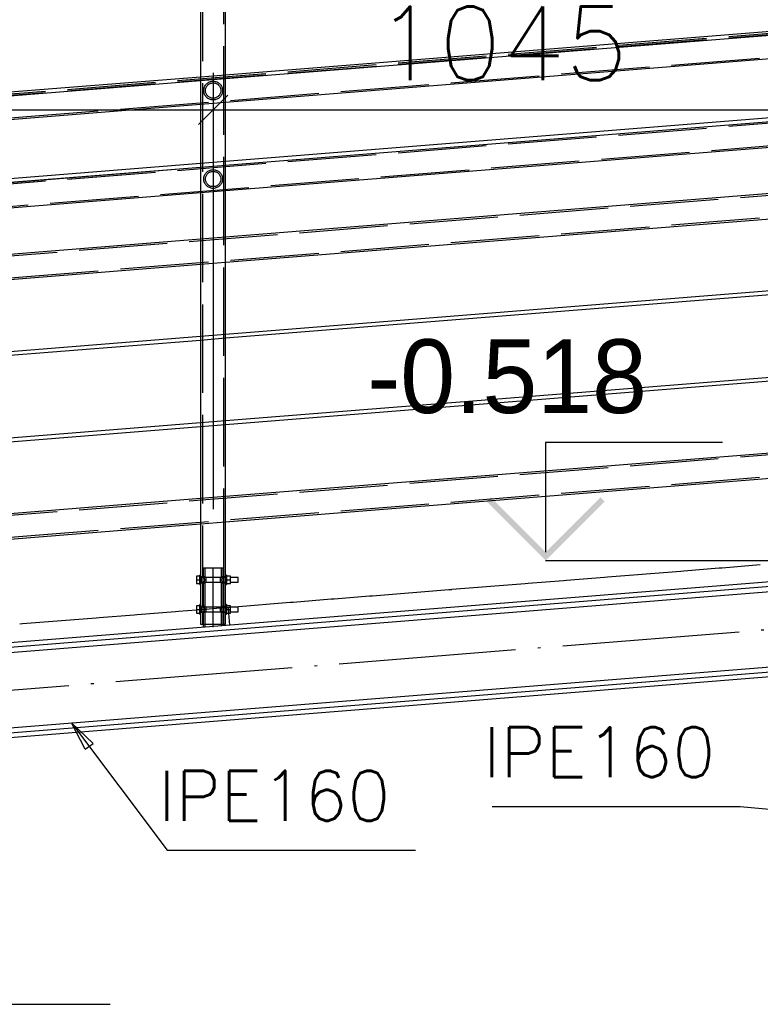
# Paper-space layout '450x700' of a CAD drawing. Header units: millimetres. Extents: x 0 to 420, y 0 to 695.
# Tile 56 of 86: x 178 to 203, y 404 to 438. Entities that reach past the tile are written whole.
import ezdxf

# ---------------------------------------------------------------- set-up
doc = ezdxf.new("R2010")
doc.units = ezdxf.units.MM
doc.linetypes.add('ACAD_ISO02W100', pattern=[15, 12, -3])
doc.linetypes.add('ACAD_ISO04W100', pattern=[30, 24, -3, 0, -3])
doc.layers.get('0').update_dxf_attribs({"linetype": 'CONTINUOUS'})
doc.layers.add('AS_DIM_ON', color=7, linetype='CONTINUOUS')
doc.layers.add('AS_INS_ON', color=7, linetype='CONTINUOUS')
doc.styles.add('ROMANS', font='romans')
doc.styles.add('Simplex.shx', font='simplex.shx', dxfattribs={"height": 2})

psp = doc.layouts.new('450x700')

# ---------------------------------------------------------------- hatches: boundary and pattern name
at = {"layer": 'AS_INS_ON'}
psp.add_hatch(color=7, dxfattribs=at).paths.add_polyline_path([(193.927, 421.474), (193.785, 421.333), (195.785, 419.333), (197.785, 421.333), (197.644, 421.474), (195.785, 419.616)])

# ---------------------------------------------------------------- linework, layer by layer
at = {"color": 84, "linetype": 'ACAD_ISO02W100', "ltscale": 0.25}
for p, q in [((184.144, 439.268), (184.144, 418.774)), ((184.876, 418.774), (184.876, 439.268)), ((204.986, 437.287), (101.334, 428.998)), ((204.986, 437.333), (163.244, 433.995)), ((80.434, 426.568), (205.018, 436.531)), ((184.934, 435.798), (184.086, 435.73)), ((184.086, 435.73), (184.086, 435.61)), ((184.086, 435.61), (184.934, 435.678)), ((184.934, 435.678), (184.934, 435.798)), ((184.086, 434.811), (184.934, 434.879)), ((204.986, 434.287), (101.334, 425.998)), ((164.034, 430.253), (205.018, 433.531)), ((184.934, 432.865), (184.086, 432.797)), ((184.934, 432.745), (184.934, 432.865)), ((184.086, 432.797), (184.086, 432.677)), ((184.086, 432.677), (184.934, 432.745)), ((184.934, 432.729), (184.086, 432.662)), ((205.381, 431.874), (163.244, 428.504)), ((184.086, 431.811), (184.934, 431.879)), ((80.434, 421.147), (205.41, 431.142)), ((184.934, 430.297), (184.086, 430.229)), ((184.086, 430.229), (184.086, 429.378)), ((184.934, 429.446), (184.934, 430.297)), ((184.086, 429.378), (184.934, 429.446)), ((184.934, 426.998), (184.086, 426.93)), ((184.086, 426.93), (184.086, 426.81)), ((184.086, 426.81), (184.934, 426.878)), ((184.934, 426.878), (184.934, 426.998)), ((184.934, 424.065), (184.086, 423.997)), ((184.086, 423.997), (184.086, 423.877)), ((184.086, 423.877), (184.934, 423.945)), ((184.934, 423.945), (184.934, 424.065)), ((205.381, 423.074), (163.244, 419.704)), ((80.434, 412.347), (205.41, 422.342)), ((184.934, 421.497), (184.086, 421.429)), ((184.934, 420.646), (184.934, 421.497)), ((184.086, 421.429), (184.086, 420.578)), ((184.086, 420.578), (184.934, 420.646)), ((184.272, 419.074), (184.173, 419.074)), ((184.173, 419.074), (184.173, 418.774)), ((184.231, 419.074), (184.231, 418.774)), ((184.51, 419.074), (184.272, 419.074)), ((184.748, 419.074), (184.51, 419.074)), ((184.847, 419.074), (184.748, 419.074)), ((184.789, 418.774), (184.789, 419.074)), ((184.847, 418.774), (184.847, 419.074)), ((184.086, 418.774), (184.096, 418.754)), ((184.144, 418.774), (184.086, 418.774)), ((184.096, 418.594), (184.086, 418.574)), ((184.086, 418.574), (184.144, 418.574)), ((184.096, 418.754), (184.1, 418.744)), ((184.924, 418.754), (184.096, 418.754)), ((184.1, 418.603), (184.096, 418.594)), ((184.096, 418.594), (184.924, 418.594)), ((184.144, 418.774), (184.158, 418.744)), ((184.144, 418.774), (184.154, 418.754)), ((184.158, 418.603), (184.144, 418.574)), ((184.144, 418.574), (184.144, 417.774)), ((184.154, 418.754), (184.158, 418.744)), ((184.158, 418.603), (184.154, 418.594)), ((184.158, 418.744), (184.164, 418.674)), ((184.164, 418.674), (184.158, 418.603)), ((184.173, 418.774), (184.193, 418.754)), ((184.173, 418.774), (184.202, 418.744)), ((184.231, 418.774), (184.173, 418.774)), ((184.202, 418.603), (184.173, 418.574)), ((184.193, 418.594), (184.173, 418.574)), ((184.173, 418.574), (184.173, 417.774)), ((184.173, 418.574), (184.231, 418.574)), ((184.193, 418.754), (184.202, 418.744)), ((184.202, 418.603), (184.193, 418.594)), ((184.202, 418.744), (184.214, 418.674)), ((184.214, 418.674), (184.202, 418.603)), ((184.231, 418.774), (184.26, 418.744)), ((184.231, 418.774), (184.251, 418.754)), ((184.26, 418.603), (184.231, 418.574)), ((184.251, 418.594), (184.231, 418.574)), ((184.231, 418.574), (184.231, 417.774)), ((184.251, 418.754), (184.26, 418.744)), ((184.26, 418.603), (184.251, 418.594)), ((184.26, 418.744), (184.261, 418.743)), ((184.261, 418.604), (184.26, 418.603)), ((184.261, 418.743), (184.261, 418.674)), ((184.261, 418.674), (184.261, 418.604)), ((184.759, 418.743), (184.76, 418.744)), ((184.759, 418.674), (184.759, 418.743)), ((184.759, 418.604), (184.759, 418.674)), ((184.76, 418.603), (184.759, 418.604)), ((184.76, 418.744), (184.789, 418.774)), ((184.76, 418.744), (184.769, 418.754)), ((184.789, 418.574), (184.76, 418.603)), ((184.769, 418.594), (184.76, 418.603)), ((184.769, 418.754), (184.789, 418.774)), ((184.789, 418.574), (184.769, 418.594)), ((184.847, 418.774), (184.789, 418.774)), ((184.789, 417.774), (184.789, 418.574)), ((184.789, 418.574), (184.847, 418.574)), ((184.806, 418.674), (184.818, 418.744)), ((184.818, 418.603), (184.806, 418.674)), ((184.818, 418.744), (184.847, 418.774)), ((184.818, 418.744), (184.827, 418.754)), ((184.847, 418.574), (184.818, 418.603)), ((184.827, 418.594), (184.818, 418.603)), ((184.827, 418.754), (184.847, 418.774)), ((184.847, 418.574), (184.827, 418.594)), ((184.847, 417.774), (184.847, 418.574)), ((184.856, 418.674), (184.862, 418.744)), ((184.862, 418.603), (184.856, 418.674)), ((184.862, 418.744), (184.876, 418.774)), ((184.862, 418.744), (184.866, 418.754)), ((184.866, 418.594), (184.862, 418.603)), ((184.876, 418.574), (184.862, 418.603)), ((184.876, 418.574), (184.866, 418.594)), ((184.934, 418.774), (184.876, 418.774)), ((184.876, 418.574), (184.934, 418.574)), ((184.876, 417.774), (184.876, 418.574)), ((184.92, 418.744), (184.924, 418.754)), ((184.924, 418.594), (184.92, 418.603)), ((184.934, 418.574), (184.924, 418.594)), ((184.086, 417.774), (184.096, 417.754)), ((184.144, 417.774), (184.086, 417.774)), ((184.144, 417.774), (184.158, 417.744)), ((184.144, 417.774), (184.154, 417.754)), ((184.173, 417.774), (184.193, 417.754)), ((184.173, 417.774), (184.202, 417.744)), ((184.231, 417.774), (184.173, 417.774)), ((184.231, 417.774), (184.26, 417.744)), ((184.231, 417.774), (184.251, 417.754)), ((184.76, 417.744), (184.789, 417.774)), ((184.769, 417.754), (184.789, 417.774)), ((184.847, 417.774), (184.789, 417.774)), ((184.818, 417.744), (184.847, 417.774)), ((184.827, 417.754), (184.847, 417.774)), ((184.862, 417.744), (184.876, 417.774)), ((184.934, 417.774), (184.876, 417.774)), ((184.527, 417.697), (183.948, 417.651)), ((184.096, 417.594), (184.086, 417.574)), ((184.086, 417.574), (184.144, 417.574)), ((184.096, 417.754), (184.1, 417.744)), ((184.924, 417.754), (184.096, 417.754)), ((184.1, 417.603), (184.096, 417.594)), ((184.096, 417.594), (184.924, 417.594)), ((184.128, 417.665), (184.105, 417.663)), ((184.158, 417.603), (184.144, 417.574)), ((184.144, 417.574), (184.144, 417.174)), ((184.154, 417.754), (184.158, 417.744)), ((184.158, 417.603), (184.154, 417.594)), ((184.158, 417.744), (184.164, 417.674)), ((184.164, 417.674), (184.158, 417.603)), ((184.202, 417.603), (184.173, 417.574)), ((184.193, 417.594), (184.173, 417.574)), ((184.173, 417.574), (184.173, 417.174)), ((184.173, 417.574), (184.231, 417.574)), ((184.193, 417.754), (184.202, 417.744)), ((184.202, 417.603), (184.193, 417.594)), ((184.202, 417.744), (184.214, 417.674)), ((184.214, 417.674), (184.202, 417.603)), ((184.26, 417.603), (184.231, 417.574)), ((184.251, 417.594), (184.231, 417.574)), ((184.231, 417.574), (184.231, 417.071)), ((184.251, 417.754), (184.26, 417.744)), ((184.26, 417.603), (184.251, 417.594)), ((184.26, 417.744), (184.261, 417.743)), ((184.261, 417.604), (184.26, 417.603)), ((184.261, 417.743), (184.261, 417.674)), ((184.328, 417.681), (184.261, 417.675)), ((184.261, 417.674), (184.261, 417.604)), ((184.627, 417.705), (184.527, 417.697)), ((185.026, 417.737), (184.627, 417.705)), ((184.759, 417.743), (184.76, 417.744)), ((184.759, 417.674), (184.759, 417.743)), ((184.814, 417.72), (184.759, 417.715)), ((184.759, 417.604), (184.759, 417.674)), ((184.76, 417.603), (184.759, 417.604)), ((184.76, 417.744), (184.769, 417.754)), ((184.789, 417.574), (184.76, 417.603)), ((184.769, 417.594), (184.76, 417.603)), ((184.789, 417.574), (184.769, 417.594)), ((184.789, 417.116), (184.789, 417.574)), ((184.789, 417.574), (184.847, 417.574)), ((184.806, 417.674), (184.818, 417.744)), ((184.818, 417.603), (184.806, 417.674)), ((184.818, 417.744), (184.827, 417.754)), ((184.847, 417.574), (184.818, 417.603)), ((184.827, 417.594), (184.818, 417.603)), ((184.847, 417.574), (184.827, 417.594)), ((184.847, 417.174), (184.847, 417.574)), ((184.856, 417.674), (184.862, 417.744)), ((184.862, 417.603), (184.856, 417.674)), ((184.862, 417.744), (184.866, 417.754)), ((184.866, 417.594), (184.862, 417.603)), ((184.876, 417.574), (184.862, 417.603)), ((184.876, 417.574), (184.866, 417.594)), ((184.876, 417.574), (184.934, 417.574)), ((184.876, 417.174), (184.876, 417.574)), ((184.926, 417.729), (184.919, 417.728)), ((184.92, 417.744), (184.924, 417.754)), ((184.924, 417.594), (184.92, 417.603)), ((184.934, 417.574), (184.924, 417.594)), ((184.966, 417.732), (184.934, 417.729)), ((185.236, 417.754), (185.026, 417.737)), ((185.102, 417.743), (185.026, 417.737)), ((185.041, 417.549), (185.026, 417.737)), ((185.236, 417.753), (185.225, 417.753))]:
    psp.add_line(p, q, dxfattribs=at)
at = {"linetype": 'Continuous', "ltscale": 0.25}
for p, q in [((184.934, 435.798), (184.934, 438.877)), ((184.086, 438.809), (184.086, 435.73)), ((204.986, 437.402), (184.934, 435.798)), ((184.934, 435.678), (204.986, 437.281)), ((184.934, 434.879), (204.986, 436.482)), ((184.086, 435.73), (164.034, 434.127)), ((164.034, 434.007), (184.086, 435.61)), ((184.086, 435.61), (184.086, 432.797)), ((184.934, 432.865), (184.934, 435.678)), ((164.034, 433.207), (184.086, 434.811)), ((204.986, 434.469), (184.934, 432.865)), ((184.934, 432.745), (204.986, 434.348)), ((204.986, 434.333), (184.934, 432.729)), ((184.934, 431.879), (204.986, 433.482)), ((184.086, 432.797), (164.034, 431.194)), ((164.034, 431.073), (184.086, 432.677)), ((184.086, 432.662), (164.034, 431.058)), ((184.086, 432.677), (184.086, 430.229)), ((184.934, 430.297), (184.934, 432.745)), ((164.034, 430.207), (184.086, 431.811)), ((204.986, 431.9), (184.934, 430.297)), ((184.934, 429.446), (204.986, 431.05)), ((184.086, 430.229), (164.034, 428.625)), ((164.034, 427.775), (184.086, 429.378)), ((184.086, 429.378), (184.086, 426.93)), ((184.934, 426.998), (184.934, 429.446)), ((204.986, 428.602), (184.934, 426.998)), ((184.934, 426.878), (204.986, 428.481)), ((184.086, 426.93), (164.034, 425.327)), ((164.034, 425.207), (184.086, 426.81)), ((184.086, 426.81), (184.086, 423.997)), ((184.934, 424.065), (184.934, 426.878)), ((204.986, 425.669), (184.934, 424.065)), ((184.934, 423.945), (204.986, 425.548)), ((184.086, 423.997), (164.034, 422.394)), ((164.034, 422.273), (184.086, 423.877)), ((184.086, 423.877), (184.086, 421.429)), ((184.934, 421.497), (184.934, 423.945)), ((204.986, 423.1), (184.934, 421.497)), ((184.934, 420.646), (204.986, 422.25)), ((184.086, 421.429), (164.034, 419.825)), ((164.034, 418.975), (184.086, 420.578)), ((184.086, 420.578), (184.086, 418.834)), ((184.934, 418.834), (184.934, 420.646)), ((203.068, 419.18), (201.772, 419.076)), ((184.054, 418.798), (183.948, 418.798)), ((183.948, 418.798), (183.948, 418.674)), ((184.086, 418.834), (184.054, 418.834)), ((184.054, 418.83), (184.054, 418.834)), ((184.054, 418.821), (184.054, 418.83)), ((184.054, 418.807), (184.054, 418.821)), ((184.054, 418.787), (184.054, 418.807)), ((184.054, 418.762), (184.054, 418.787)), ((184.086, 418.834), (184.086, 418.83)), ((184.086, 418.83), (184.086, 418.821)), ((184.086, 418.821), (184.086, 418.807)), ((184.086, 418.807), (184.086, 418.787)), ((184.086, 418.787), (184.086, 418.762)), ((184.966, 418.834), (184.934, 418.834)), ((184.934, 418.83), (184.934, 418.834)), ((184.934, 418.821), (184.934, 418.83)), ((184.934, 418.807), (184.934, 418.821)), ((184.934, 418.787), (184.934, 418.807)), ((184.934, 418.762), (184.934, 418.787)), ((184.966, 418.834), (184.966, 418.83)), ((184.966, 418.83), (184.966, 418.821)), ((184.966, 418.821), (184.966, 418.807)), ((184.966, 418.807), (184.966, 418.787)), ((185.102, 418.798), (184.966, 418.798)), ((184.966, 418.787), (184.966, 418.762)), ((185.102, 418.674), (185.102, 418.798)), ((200.377, 418.964), (197.884, 418.765)), ((200.476, 418.972), (200.377, 418.964)), ((201.672, 419.068), (200.476, 418.972)), ((201.772, 419.076), (201.672, 419.068)), ((204.71, 418.709), (105.328, 410.761)), ((105.476, 410.625), (204.71, 418.56)), ((183.948, 418.674), (184.054, 418.674)), ((183.948, 418.674), (183.948, 418.549)), ((183.948, 418.549), (184.054, 418.549)), ((184.054, 418.735), (184.054, 418.762)), ((184.054, 418.705), (184.054, 418.735)), ((184.054, 418.674), (184.054, 418.705)), ((184.054, 418.642), (184.054, 418.674)), ((184.054, 418.612), (184.054, 418.642)), ((184.054, 418.585), (184.054, 418.612)), ((184.054, 418.56), (184.054, 418.585)), ((184.054, 418.54), (184.054, 418.56)), ((184.054, 418.526), (184.054, 418.54)), ((184.054, 418.517), (184.054, 418.526)), ((184.054, 418.514), (184.054, 418.517)), ((184.054, 418.514), (184.086, 418.514)), ((184.086, 418.774), (184.1, 418.744)), ((184.086, 418.762), (184.086, 418.735)), ((184.096, 418.754), (184.086, 418.754)), ((184.086, 418.735), (184.086, 418.705)), ((184.086, 418.705), (184.086, 418.674)), ((184.086, 418.674), (184.086, 418.642)), ((184.086, 418.642), (184.086, 418.612)), ((184.086, 418.612), (184.086, 418.585)), ((184.1, 418.603), (184.086, 418.574)), ((184.086, 418.594), (184.096, 418.594)), ((184.086, 418.585), (184.086, 418.56)), ((184.086, 418.56), (184.086, 418.54)), ((184.086, 418.54), (184.086, 418.526)), ((184.086, 418.526), (184.086, 418.517)), ((184.086, 418.517), (184.086, 418.514)), ((184.086, 418.514), (184.086, 417.834)), ((184.1, 418.744), (184.106, 418.674)), ((184.106, 418.674), (184.1, 418.603)), ((184.914, 418.674), (184.92, 418.744)), ((184.92, 418.603), (184.914, 418.674)), ((184.92, 418.744), (184.934, 418.774)), ((184.934, 418.574), (184.92, 418.603)), ((184.924, 418.754), (184.934, 418.774)), ((184.934, 418.754), (184.924, 418.754)), ((184.924, 418.594), (184.934, 418.594)), ((184.934, 418.735), (184.934, 418.762)), ((184.934, 418.705), (184.934, 418.735)), ((184.934, 418.674), (184.934, 418.705)), ((184.934, 418.642), (184.934, 418.674)), ((184.934, 418.612), (184.934, 418.642)), ((184.934, 418.585), (184.934, 418.612)), ((184.934, 418.56), (184.934, 418.585)), ((184.934, 418.54), (184.934, 418.56)), ((184.934, 418.526), (184.934, 418.54)), ((184.934, 418.517), (184.934, 418.526)), ((184.934, 418.514), (184.934, 418.517)), ((184.934, 418.514), (184.966, 418.514)), ((184.934, 417.834), (184.934, 418.514)), ((184.966, 418.762), (184.966, 418.735)), ((184.966, 418.735), (184.966, 418.705)), ((184.966, 418.705), (184.966, 418.674)), ((184.966, 418.674), (185.102, 418.674)), ((184.966, 418.674), (184.966, 418.642)), ((184.966, 418.642), (184.966, 418.612)), ((184.966, 418.612), (184.966, 418.585)), ((184.966, 418.585), (184.966, 418.56)), ((184.966, 418.56), (184.966, 418.54)), ((184.966, 418.549), (185.102, 418.549)), ((184.966, 418.54), (184.966, 418.526)), ((184.966, 418.526), (184.966, 418.517)), ((184.966, 418.517), (184.966, 418.514)), ((185.354, 418.754), (185.102, 418.754)), ((185.102, 418.549), (185.102, 418.674)), ((185.102, 418.594), (185.354, 418.594)), ((185.354, 418.747), (185.354, 418.754)), ((185.354, 418.73), (185.354, 418.747)), ((185.354, 418.704), (185.354, 418.73)), ((185.354, 418.674), (185.354, 418.704)), ((185.354, 418.643), (185.354, 418.674)), ((185.354, 418.617), (185.354, 418.643)), ((185.354, 418.6), (185.354, 418.617)), ((185.354, 418.594), (185.354, 418.6)), ((195.093, 418.542), (192.601, 418.343)), ((195.193, 418.55), (195.093, 418.542)), ((196.389, 418.645), (195.193, 418.55)), ((196.489, 418.653), (196.389, 418.645)), ((197.785, 418.757), (196.489, 418.653)), ((197.884, 418.765), (197.785, 418.757)), ((154.496, 414.364), (204.71, 418.38)), ((189.81, 418.119), (188.614, 418.024)), ((189.91, 418.127), (189.81, 418.119)), ((192.502, 418.335), (189.91, 418.127)), ((192.601, 418.342), (192.502, 418.335)), ((184.054, 417.798), (183.948, 417.798)), ((183.948, 417.798), (183.948, 417.674)), ((184.086, 417.834), (184.054, 417.834)), ((184.054, 417.83), (184.054, 417.834)), ((184.054, 417.821), (184.054, 417.83)), ((184.054, 417.807), (184.054, 417.821)), ((184.054, 417.787), (184.054, 417.807)), ((184.054, 417.762), (184.054, 417.787)), ((184.086, 417.834), (184.086, 417.83)), ((184.086, 417.83), (184.086, 417.821)), ((184.086, 417.821), (184.086, 417.807)), ((184.086, 417.807), (184.086, 417.787)), ((184.086, 417.787), (184.086, 417.762)), ((184.086, 417.774), (184.1, 417.744)), ((184.92, 417.744), (184.934, 417.774)), ((184.924, 417.754), (184.934, 417.774)), ((184.966, 417.834), (184.934, 417.834)), ((184.934, 417.83), (184.934, 417.834)), ((184.934, 417.821), (184.934, 417.83)), ((184.934, 417.807), (184.934, 417.821)), ((184.934, 417.787), (184.934, 417.807)), ((184.934, 417.762), (184.934, 417.787)), ((184.966, 417.834), (184.966, 417.83)), ((184.966, 417.83), (184.966, 417.821)), ((184.966, 417.821), (184.966, 417.807)), ((184.966, 417.807), (184.966, 417.787)), ((185.102, 417.798), (184.966, 417.798)), ((184.966, 417.787), (184.966, 417.762)), ((185.102, 417.674), (185.102, 417.798)), ((187.119, 417.904), (185.236, 417.754)), ((187.219, 417.912), (187.119, 417.904)), ((188.514, 418.016), (187.219, 417.912)), ((188.614, 418.024), (188.514, 418.016)), ((181.836, 417.482), (180.64, 417.386)), ((181.935, 417.49), (181.836, 417.482)), ((183.231, 417.593), (181.935, 417.49)), ((183.331, 417.601), (183.231, 417.593)), ((183.948, 417.651), (183.331, 417.601)), ((183.948, 417.674), (184.054, 417.674)), ((183.948, 417.674), (183.948, 417.549)), ((183.948, 417.549), (184.054, 417.549)), ((184.054, 417.735), (184.054, 417.762)), ((184.054, 417.705), (184.054, 417.735)), ((184.054, 417.674), (184.054, 417.705)), ((184.054, 417.642), (184.054, 417.674)), ((184.054, 417.612), (184.054, 417.642)), ((184.054, 417.585), (184.054, 417.612)), ((184.054, 417.56), (184.054, 417.585)), ((184.054, 417.54), (184.054, 417.56)), ((184.054, 417.526), (184.054, 417.54)), ((184.054, 417.517), (184.054, 417.526)), ((184.054, 417.514), (184.054, 417.517)), ((184.054, 417.514), (184.086, 417.514)), ((184.086, 417.762), (184.086, 417.735)), ((184.096, 417.754), (184.086, 417.754)), ((184.086, 417.735), (184.086, 417.705)), ((184.086, 417.705), (184.086, 417.674)), ((184.086, 417.674), (184.086, 417.642)), ((184.086, 417.642), (184.086, 417.612)), ((184.086, 417.612), (184.086, 417.585)), ((184.1, 417.603), (184.086, 417.574)), ((184.086, 417.594), (184.096, 417.594)), ((184.086, 417.585), (184.086, 417.56)), ((184.086, 417.56), (184.086, 417.54)), ((184.086, 417.54), (184.086, 417.526)), ((184.086, 417.526), (184.086, 417.517)), ((184.086, 417.517), (184.086, 417.514)), ((184.086, 417.514), (184.086, 417.174)), ((184.1, 417.744), (184.106, 417.674)), ((184.106, 417.674), (184.1, 417.603)), ((184.914, 417.674), (184.92, 417.744)), ((184.92, 417.603), (184.914, 417.674)), ((184.934, 417.574), (184.92, 417.603)), ((184.934, 417.754), (184.924, 417.754)), ((184.924, 417.594), (184.934, 417.594)), ((184.934, 417.735), (184.934, 417.762)), ((184.934, 417.705), (184.934, 417.735)), ((184.934, 417.674), (184.934, 417.705)), ((184.934, 417.642), (184.934, 417.674)), ((184.934, 417.612), (184.934, 417.642)), ((184.934, 417.585), (184.934, 417.612)), ((184.934, 417.56), (184.934, 417.585)), ((184.934, 417.54), (184.934, 417.56)), ((184.934, 417.526), (184.934, 417.54)), ((184.934, 417.517), (184.934, 417.526)), ((184.934, 417.514), (184.934, 417.517)), ((184.934, 417.514), (184.966, 417.514)), ((184.934, 417.174), (184.934, 417.514)), ((184.966, 417.762), (184.966, 417.735)), ((184.966, 417.735), (184.966, 417.705)), ((184.966, 417.705), (184.966, 417.674)), ((184.966, 417.674), (185.102, 417.674)), ((184.966, 417.674), (184.966, 417.642)), ((184.966, 417.642), (184.966, 417.612)), ((184.966, 417.612), (184.966, 417.585)), ((184.966, 417.585), (184.966, 417.56)), ((184.966, 417.56), (184.966, 417.54)), ((184.966, 417.549), (185.102, 417.549)), ((184.966, 417.54), (184.966, 417.526)), ((184.966, 417.526), (184.966, 417.517)), ((184.966, 417.517), (184.966, 417.514)), ((185.073, 417.139), (185.041, 417.549)), ((185.354, 417.754), (185.102, 417.754)), ((185.102, 417.549), (185.102, 417.674)), ((185.102, 417.594), (185.354, 417.594)), ((185.354, 417.747), (185.354, 417.754)), ((185.354, 417.73), (185.354, 417.747)), ((185.354, 417.704), (185.354, 417.73)), ((185.354, 417.674), (185.354, 417.704)), ((185.354, 417.643), (185.354, 417.674)), ((185.354, 417.617), (185.354, 417.643)), ((185.354, 417.6), (185.354, 417.617)), ((185.354, 417.594), (185.354, 417.6)), ((178.048, 417.179), (177.948, 417.171)), ((180.54, 417.378), (178.048, 417.179)), ((180.64, 417.386), (180.54, 417.378)), ((184.086, 417.174), (184.118, 417.174)), ((184.118, 417.174), (184.21, 417.174)), ((184.173, 417.174), (184.173, 417.067)), ((184.21, 417.174), (184.348, 417.174)), ((184.348, 417.174), (184.51, 417.174)), ((184.51, 417.174), (184.672, 417.174)), ((184.672, 417.174), (184.81, 417.174)), ((184.81, 417.174), (184.902, 417.174)), ((184.847, 417.121), (184.847, 417.174)), ((184.902, 417.174), (184.934, 417.174)), ((154.699, 411.828), (204.71, 415.828)), ((204.71, 415.647), (108.38, 407.944)), ((108.528, 407.807), (204.71, 415.499))]:
    psp.add_line(p, q, dxfattribs=at)
at = {"color": 10, "linetype": 'ACAD_ISO04W100', "ltscale": 0.25}
for p, q in [((184.51, 417.067), (184.51, 419.074)), ((105.455, 409.166), (204.837, 417.114))]:
    psp.add_line(p, q, dxfattribs=at)
at = {"color": 0, "linetype": 'ByBlock', "lineweight": -2}
for p, q in [((180.171, 412.928), (179.704, 413.828)), ((179.704, 413.828), (180.438, 413.128)), ((180.171, 412.928), (180.438, 413.128))]:
    psp.add_line(p, q, dxfattribs=at)
at = {"color": 7}
for points in [[(179.704, 413.828), (182.949, 409.502), (191.368, 409.502)], [(154.171, 412.911), (158.841, 404.279), (181.022, 404.279)], [(205.01, 410.74), (202.389, 410.978), (193.97, 410.978)]]:
    psp.add_lwpolyline(points, dxfattribs=at)
at = {"color": 84, "linetype": 'ACAD_ISO02W100', "ltscale": 0.25}
for centre, radius in [((184.51, 435.27, 0), 0.318), ((184.51, 435.27, 0), 0.26), ((184.51, 432.27, 0), 0.318), ((184.51, 432.27, 0), 0.26)]:
    psp.add_circle(centre, radius, dxfattribs=at)
at = {"layer": 'AS_DIM_ON', "color": 8}
for p, q in [((184.51, 435.868), (184.51, 421.074)), ((163.61, 434.618), (184.51, 434.618)), ((184.51, 434.618), (205.41, 434.618))]:
    psp.add_line(p, q, dxfattribs=at)
at = {"layer": 'AS_DIM_ON', "color": 8, "linetype": 'ByBlock', "lineweight": -2}
for p, q in [((184.01, 434.118), (185.01, 435.118)), ((185.01, 435.118), (184.01, 434.118))]:
    psp.add_line(p, q, dxfattribs=at)
at = {"layer": 'AS_INS_ON', "color": 7}
for p, q in [((201.785, 423.333, -1140.867), (195.785, 423.333, -1140.867)), ((195.785, 423.333, -1140.867), (195.785, 419.616, -1140.867)), ((195.785, 419.333), (204.994, 419.333))]:
    psp.add_line(p, q, dxfattribs=at)

# ---------------------------------------------------------------- texts
at = {"color": 7, "style": 'Simplex.shx'}
for p in [(193.672, 411.978), (182.651, 410.502)]:
    psp.add_text('IPE160', height=1.7, dxfattribs=at).set_placement(p)
at = {"layer": 'AS_DIM_ON', "color": 9, "style": 'ROMANS'}
psp.add_text('1045', height=2.5, dxfattribs=at).set_placement((190.014, 435.618))
at = {"layer": 'AS_INS_ON', "color": 7}
psp.add_text('-0.518', height=2.5, dxfattribs=at).set_placement((189.743, 424.333))

doc.saveas('drawing.dxf')
